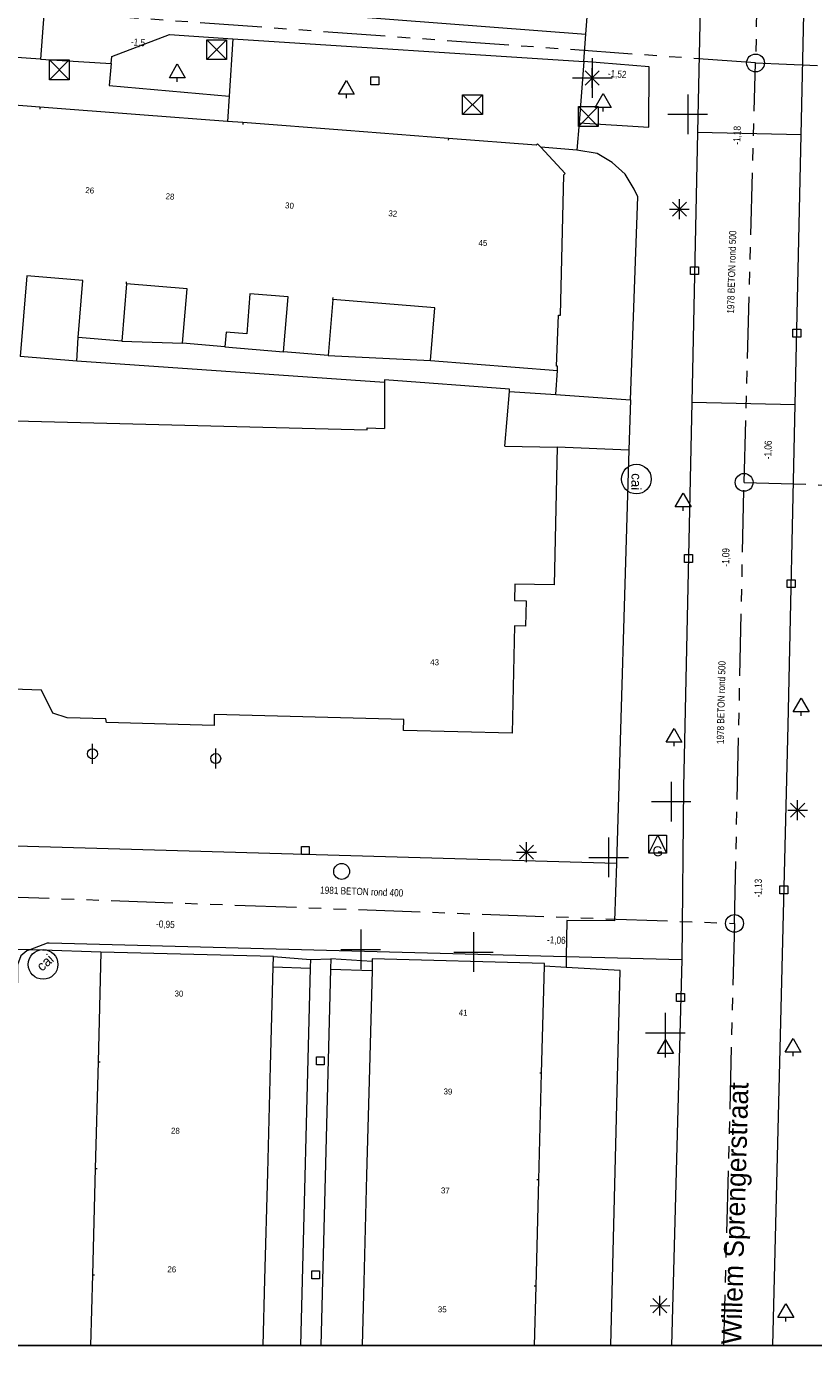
# Model space of a CAD drawing. Header units: millimetres. Extents: x 812 to 183790, y 13 to 580968.
# Tile 246 of 256: x 182742 to 182781, y 580301 to 580368. Entities that reach past the tile are written whole.
import ezdxf

# ---------------------------------------------------------------- set-up
doc = ezdxf.new("R2010")
doc.units = ezdxf.units.MM
doc.header["$LTSCALE"] = 5
for name, pattern in [('DGN1', [336.0003, 0, -336.0003]), ('DGN3', [672.0006, 448.0004, -224.0002]), ('PHANTOM2', [1.25, 0.625, -0.125, 0.125, -0.125, 0.125, -0.125])]:
    doc.linetypes.add(name, pattern=pattern)
for name, color, linetype, lineweight in [('000 BOB begin', 252, 'Continuous', 13), ('000 BOB eind', 252, 'Continuous', 13), ('000 Specificaties_S', 252, 'Continuous', 13), ('046 GEMENGD STELSEL', 252, 'PHANTOM2', 0), ('afsluitpaal', 252, 'Continuous', 9), ('beheer openbare ruimte wegbeheer', 252, 'Continuous', 9), ('boom', 252, 'Continuous', 9), ('cai-kast', 252, 'Continuous', 9), ('gasput', 252, 'Continuous', 9), ('Hek overige scheiding', 252, 'Continuous', 9), ('hoofdgebouw', 252, 'Continuous', 9), ('huisnummerreeks BGT', 252, 'Continuous', 9), ('inspectie- rioolput', 252, 'Continuous', 9), ('kant verharding', 252, 'Continuous', 9), ('kolk', 252, 'Continuous', 9), ('lichtmast', 252, 'Continuous', 9), ('openbaar ruimte label', 252, 'Continuous', 9), ('sluitlijn', 252, 'DGN3', 9), ('verkeersbord', 252, 'Continuous', 9), ('waterleidingput', 252, 'Continuous', 9)]:
    doc.layers.add(name, color=color, linetype=linetype, lineweight=lineweight)
for name, color, linetype, lineweight, true_color in [('dakrand', 1, 'Continuous', 0, 0xff0000), ('fietsenrek', 7, 'Continuous', 0, 0xe17000), ('scheidingsmuur', 1, 'DGN1', 13, 0xff0000)]:
    doc.layers.add(name, color=color, linetype=linetype, lineweight=lineweight, true_color=true_color)
doc.styles.add('Arial Narrow', font='Arial Narrow.shx')
doc.styles.add('Styledgn000', font='dgn000.shx')

# ---------------------------------------------------------------- blocks, each defined once
blk = doc.blocks.new('SKOLK1320')
at = {"layer": 'kolk', "color": 251, "linetype": 'Continuous', "lineweight": 0, "true_color": 0x696969, "flags": 128}
blk.add_lwpolyline([(-0.2, 0.4), (0.2, 0.4), (0.2, 0), (-0.2, 0), (-0.2, 0.4)], dxfattribs=at)
blk = doc.blocks.new('VERKB38')
at = {"layer": 'verkeersbord', "color": 251, "linetype": 'Continuous', "lineweight": 0, "true_color": 0x696969}
for p, q in [((0, 1), (0, -1)), ((-1, 0), (1, 0))]:
    blk.add_line(p, q, dxfattribs=at)
blk = doc.blocks.new('GASPT73')
at = {"layer": 'gasput', "color": 251, "linetype": 'Continuous', "lineweight": 0, "true_color": 0x696969, "flags": 128}
for points in [[(-0.45, 0.45), (0.45, 0.45), (0.45, -0.45), (-0.45, -0.45), (-0.45, 0.45)], [(-0.45, -0.45), (0, 0.45), (0.45, -0.45)]]:
    blk.add_lwpolyline(points, dxfattribs=at)
at = {"layer": 'gasput', "color": 251, "linetype": 'Continuous', "lineweight": 0, "true_color": 0x696969, "insert": (0, -0.615), "char_height": 0.5, "attachment_point": 8, "line_spacing_factor": 0.8, "style": 'Styledgn000'}
blk.add_mtext('{\\C251;G}', dxfattribs=at)
blk = doc.blocks.new('LANTP875')
at = {"layer": 'lichtmast', "color": 251, "linetype": 'Continuous', "lineweight": 0, "true_color": 0x696969}
for p, q in [((-0.5, 0), (0.5, 0.001)), ((0.354, -0.354), (-0.354, 0.354)), ((-0.354, -0.354), (0.354, 0.354)), ((0, -0.5), (0, 0.5))]:
    blk.add_line(p, q, dxfattribs=at)
blk = doc.blocks.new('HINDER459')
at = {"layer": 'afsluitpaal', "color": 251, "linetype": 'Continuous', "lineweight": 0, "true_color": 0x696969}
for p, q in [((-0.5, 0.5), (0.5, -0.5)), ((0.5, 0.5), (-0.5, -0.5))]:
    blk.add_line(p, q, dxfattribs=at)
at = {"layer": 'afsluitpaal', "color": 251, "linetype": 'Continuous', "lineweight": 0, "true_color": 0x696969, "flags": 128}
blk.add_lwpolyline([(-0.5, 0.5), (0.5, 0.5), (0.5, -0.5), (-0.5, -0.5), (-0.5, 0.5)], dxfattribs=at)
blk = doc.blocks.new('HINDER465')
at = {"layer": 'afsluitpaal', "color": 251, "linetype": 'Continuous', "lineweight": 0, "true_color": 0x696969}
for p, q in [((-0.5, 0.5), (0.5, -0.5)), ((0.5, 0.5), (-0.5, -0.5))]:
    blk.add_line(p, q, dxfattribs=at)
at = {"layer": 'afsluitpaal', "color": 251, "linetype": 'Continuous', "lineweight": 0, "true_color": 0x696969, "flags": 128}
blk.add_lwpolyline([(-0.5, 0.5), (0.5, 0.5), (0.5, -0.5), (-0.5, -0.5), (-0.5, 0.5)], dxfattribs=at)
blk = doc.blocks.new('BOOM1563')
at = {"layer": 'boom', "color": 251, "linetype": 'Continuous', "lineweight": 0, "true_color": 0x696969}
blk.add_line((0, -0.433), (0, -0.233), dxfattribs=at)
at = {"layer": 'boom', "color": 251, "linetype": 'Continuous', "lineweight": 0, "true_color": 0x696969, "flags": 128}
blk.add_lwpolyline([(-0.4, -0.233), (0, 0.467), (0.4, -0.233), (-0.4, -0.233)], dxfattribs=at)
blk = doc.blocks.new('SKOLK2111')
at = {"layer": 'kolk', "color": 251, "linetype": 'Continuous', "lineweight": 0, "true_color": 0x696969, "flags": 128}
blk.add_lwpolyline([(-0.2, 0.4), (0.2, 0.4), (0.2, 0), (-0.2, 0), (-0.2, 0.4)], dxfattribs=at)
blk = doc.blocks.new('LANTP991')
at = {"layer": 'lichtmast', "color": 251, "linetype": 'Continuous', "lineweight": 0, "true_color": 0x696969}
for p, q in [((-0.5, 0), (0.5, 0.001)), ((0.354, -0.354), (-0.354, 0.354)), ((-0.354, -0.354), (0.354, 0.354)), ((0, -0.5), (0, 0.5))]:
    blk.add_line(p, q, dxfattribs=at)
blk = doc.blocks.new('LANTP997')
at = {"layer": 'lichtmast', "color": 251, "linetype": 'Continuous', "lineweight": 0, "true_color": 0x696969}
for p, q in [((-0.5, 0), (0.5, 0.001)), ((0.354, -0.354), (-0.354, 0.354)), ((-0.354, -0.354), (0.354, 0.354)), ((0, -0.5), (0, 0.5))]:
    blk.add_line(p, q, dxfattribs=at)
blk = doc.blocks.new('VERKB162')
at = {"layer": 'verkeersbord', "color": 251, "linetype": 'Continuous', "lineweight": 0, "true_color": 0x696969}
for p, q in [((0, 1), (0, -1)), ((-1, 0), (1, 0))]:
    blk.add_line(p, q, dxfattribs=at)
blk = doc.blocks.new('SKOLK2412')
at = {"layer": 'kolk', "color": 251, "linetype": 'Continuous', "lineweight": 0, "true_color": 0x696969, "flags": 128}
blk.add_lwpolyline([(-0.2, 0.4), (0.2, 0.4), (0.2, 0), (-0.2, 0), (-0.2, 0.4)], dxfattribs=at)
blk = doc.blocks.new('RIOOLP846')
at = {"layer": 'inspectie- rioolput', "color": 251, "linetype": 'Continuous', "lineweight": 0, "true_color": 0x696969}
blk.add_circle((0, 0), 0.9, dxfattribs=at)
blk = doc.blocks.new('LANTP1152')
at = {"layer": 'lichtmast', "color": 251, "linetype": 'Continuous', "lineweight": 0, "true_color": 0x696969}
for p, q in [((-0.5, 0), (0.5, 0.001)), ((0.354, -0.354), (-0.354, 0.354)), ((-0.354, -0.354), (0.354, 0.354)), ((0, -0.5), (0, 0.5))]:
    blk.add_line(p, q, dxfattribs=at)
blk = doc.blocks.new('SKOLK2773')
at = {"layer": 'kolk', "color": 251, "linetype": 'Continuous', "lineweight": 0, "true_color": 0x696969, "flags": 128}
blk.add_lwpolyline([(-0.2, 0.4), (0.2, 0.4), (0.2, 0), (-0.2, 0), (-0.2, 0.4)], dxfattribs=at)
blk = doc.blocks.new('FIETSK184')
at = {"layer": 'fietsenrek', "color": 251, "linetype": 'Continuous', "lineweight": 0, "true_color": 0x696969}
blk.add_line((0, -0.5), (0, 0.5), dxfattribs=at)
blk.add_circle((0, 0), 0.25, dxfattribs=at)
blk = doc.blocks.new('VERKB210')
at = {"layer": 'verkeersbord', "color": 251, "linetype": 'Continuous', "lineweight": 0, "true_color": 0x696969}
for p, q in [((0, 1), (0, -1)), ((-1, 0), (1, 0))]:
    blk.add_line(p, q, dxfattribs=at)
blk = doc.blocks.new('BOOM2333')
at = {"layer": 'boom', "color": 251, "linetype": 'Continuous', "lineweight": 0, "true_color": 0x696969}
blk.add_line((0, -0.433), (0, -0.233), dxfattribs=at)
at = {"layer": 'boom', "color": 251, "linetype": 'Continuous', "lineweight": 0, "true_color": 0x696969, "flags": 128}
blk.add_lwpolyline([(-0.4, -0.233), (0, 0.467), (0.4, -0.233), (-0.4, -0.233)], dxfattribs=at)
blk = doc.blocks.new('SKOLK2980')
at = {"layer": 'kolk', "color": 251, "linetype": 'Continuous', "lineweight": 0, "true_color": 0x696969, "flags": 128}
blk.add_lwpolyline([(-0.2, 0.4), (0.2, 0.4), (0.2, 0), (-0.2, 0), (-0.2, 0.4)], dxfattribs=at)
blk = doc.blocks.new('VERKB238')
at = {"layer": 'verkeersbord', "color": 251, "linetype": 'Continuous', "lineweight": 0, "true_color": 0x696969}
for p, q in [((0, 1), (0, -1)), ((-1, 0), (1, 0))]:
    blk.add_line(p, q, dxfattribs=at)
blk = doc.blocks.new('FIETSK219')
at = {"layer": 'fietsenrek', "color": 251, "linetype": 'Continuous', "lineweight": 0, "true_color": 0x696969}
blk.add_line((0, -0.5), (0, 0.5), dxfattribs=at)
blk.add_circle((0, 0), 0.25, dxfattribs=at)
blk = doc.blocks.new('VERKB278')
at = {"layer": 'verkeersbord', "color": 251, "linetype": 'Continuous', "lineweight": 0, "true_color": 0x696969}
for p, q in [((0, 1), (0, -1)), ((-1, 0), (1, 0))]:
    blk.add_line(p, q, dxfattribs=at)
blk = doc.blocks.new('CAITR219')
at = {"layer": 'cai-kast', "color": 251, "linetype": 'Continuous', "lineweight": 0, "true_color": 0x696969}
blk.add_circle((-0.001, -0.023), 0.75, dxfattribs=at)
at = {"layer": 'cai-kast', "color": 251, "linetype": 'Continuous', "lineweight": 0, "true_color": 0x696969, "insert": (-0.004, -0.16), "char_height": 0.5, "attachment_point": 5, "rotation": 268.61187, "line_spacing_factor": 0.8, "style": 'Styledgn000'}
blk.add_mtext('{\\C251;cai}', dxfattribs=at)
blk = doc.blocks.new('SKOLK3408')
at = {"layer": 'kolk', "color": 251, "linetype": 'Continuous', "lineweight": 0, "true_color": 0x696969, "flags": 128}
blk.add_lwpolyline([(-0.2, 0.4), (0.2, 0.4), (0.2, 0), (-0.2, 0), (-0.2, 0.4)], dxfattribs=at)
blk = doc.blocks.new('VERKB294')
at = {"layer": 'verkeersbord', "color": 251, "linetype": 'Continuous', "lineweight": 0, "true_color": 0x696969}
for p, q in [((0, 1), (0, -1)), ((-1, 0), (1, 0))]:
    blk.add_line(p, q, dxfattribs=at)
blk = doc.blocks.new('SKOLK3534')
at = {"layer": 'kolk', "color": 251, "linetype": 'Continuous', "lineweight": 0, "true_color": 0x696969, "flags": 128}
blk.add_lwpolyline([(-0.2, 0.4), (0.2, 0.4), (0.2, 0), (-0.2, 0), (-0.2, 0.4)], dxfattribs=at)
blk = doc.blocks.new('LANTP1601')
at = {"layer": 'lichtmast', "color": 251, "linetype": 'Continuous', "lineweight": 0, "true_color": 0x696969}
for p, q in [((-0.5, 0), (0.5, 0.001)), ((0.354, -0.354), (-0.354, 0.354)), ((-0.354, -0.354), (0.354, 0.354)), ((0, -0.5), (0, 0.5))]:
    blk.add_line(p, q, dxfattribs=at)
blk = doc.blocks.new('BOOM2979')
at = {"layer": 'boom', "color": 251, "linetype": 'Continuous', "lineweight": 0, "true_color": 0x696969}
blk.add_line((0, -0.433), (0, -0.233), dxfattribs=at)
at = {"layer": 'boom', "color": 251, "linetype": 'Continuous', "lineweight": 0, "true_color": 0x696969, "flags": 128}
blk.add_lwpolyline([(-0.4, -0.233), (0, 0.467), (0.4, -0.233), (-0.4, -0.233)], dxfattribs=at)
blk = doc.blocks.new('BOOM2987')
at = {"layer": 'boom', "color": 251, "linetype": 'Continuous', "lineweight": 0, "true_color": 0x696969}
blk.add_line((0, -0.433), (0, -0.233), dxfattribs=at)
at = {"layer": 'boom', "color": 251, "linetype": 'Continuous', "lineweight": 0, "true_color": 0x696969, "flags": 128}
blk.add_lwpolyline([(-0.4, -0.233), (0, 0.467), (0.4, -0.233), (-0.4, -0.233)], dxfattribs=at)
blk = doc.blocks.new('BOOM3021')
at = {"layer": 'boom', "color": 251, "linetype": 'Continuous', "lineweight": 0, "true_color": 0x696969}
blk.add_line((0, -0.433), (0, -0.233), dxfattribs=at)
at = {"layer": 'boom', "color": 251, "linetype": 'Continuous', "lineweight": 0, "true_color": 0x696969, "flags": 128}
blk.add_lwpolyline([(-0.4, -0.233), (0, 0.467), (0.4, -0.233), (-0.4, -0.233)], dxfattribs=at)
blk = doc.blocks.new('VERKB349')
at = {"layer": 'verkeersbord', "color": 251, "linetype": 'Continuous', "lineweight": 0, "true_color": 0x696969}
for p, q in [((0, 1), (0, -1)), ((-1, 0), (1, 0))]:
    blk.add_line(p, q, dxfattribs=at)
blk = doc.blocks.new('CAITR252')
at = {"layer": 'cai-kast', "color": 251, "linetype": 'Continuous', "lineweight": 0, "true_color": 0x696969}
blk.add_circle((0.017, 0.016), 0.75, dxfattribs=at)
at = {"layer": 'cai-kast', "color": 251, "linetype": 'Continuous', "lineweight": 0, "true_color": 0x696969, "insert": (0.119, 0.107), "char_height": 0.5, "attachment_point": 5, "rotation": 42.0256, "line_spacing_factor": 0.8, "style": 'Styledgn000'}
blk.add_mtext('{\\C251;cai}', dxfattribs=at)
blk = doc.blocks.new('HINDER736')
at = {"layer": 'afsluitpaal', "color": 251, "linetype": 'Continuous', "lineweight": 0, "true_color": 0x696969}
for p, q in [((-0.5, 0.5), (0.5, -0.5)), ((0.5, 0.5), (-0.5, -0.5))]:
    blk.add_line(p, q, dxfattribs=at)
at = {"layer": 'afsluitpaal', "color": 251, "linetype": 'Continuous', "lineweight": 0, "true_color": 0x696969, "flags": 128}
blk.add_lwpolyline([(-0.5, 0.5), (0.5, 0.5), (0.5, -0.5), (-0.5, -0.5), (-0.5, 0.5)], dxfattribs=at)
blk = doc.blocks.new('BOOM3126')
at = {"layer": 'boom', "color": 251, "linetype": 'Continuous', "lineweight": 0, "true_color": 0x696969}
blk.add_line((0, -0.433), (0, -0.233), dxfattribs=at)
at = {"layer": 'boom', "color": 251, "linetype": 'Continuous', "lineweight": 0, "true_color": 0x696969, "flags": 128}
blk.add_lwpolyline([(-0.4, -0.233), (0, 0.467), (0.4, -0.233), (-0.4, -0.233)], dxfattribs=at)
blk = doc.blocks.new('BOOM3195')
at = {"layer": 'boom', "color": 251, "linetype": 'Continuous', "lineweight": 0, "true_color": 0x696969}
blk.add_line((0, -0.433), (0, -0.233), dxfattribs=at)
at = {"layer": 'boom', "color": 251, "linetype": 'Continuous', "lineweight": 0, "true_color": 0x696969, "flags": 128}
blk.add_lwpolyline([(-0.4, -0.233), (0, 0.467), (0.4, -0.233), (-0.4, -0.233)], dxfattribs=at)
blk = doc.blocks.new('SKOLK4032')
at = {"layer": 'kolk', "color": 251, "linetype": 'Continuous', "lineweight": 0, "true_color": 0x696969, "flags": 128}
blk.add_lwpolyline([(-0.2, 0.4), (0.2, 0.4), (0.2, 0), (-0.2, 0), (-0.2, 0.4)], dxfattribs=at)
blk = doc.blocks.new('BOOM3351')
at = {"layer": 'boom', "color": 251, "linetype": 'Continuous', "lineweight": 0, "true_color": 0x696969}
blk.add_line((0, -0.433), (0, -0.233), dxfattribs=at)
at = {"layer": 'boom', "color": 251, "linetype": 'Continuous', "lineweight": 0, "true_color": 0x696969, "flags": 128}
blk.add_lwpolyline([(-0.4, -0.233), (0, 0.467), (0.4, -0.233), (-0.4, -0.233)], dxfattribs=at)
blk = doc.blocks.new('WATERP354')
at = {"layer": 'waterleidingput', "color": 251, "linetype": 'Continuous', "lineweight": 0, "true_color": 0x696969}
blk.add_circle((0, 0), 0.4, dxfattribs=at)
blk = doc.blocks.new('RIOOLP1287')
at = {"layer": 'inspectie- rioolput', "color": 251, "linetype": 'Continuous', "lineweight": 0, "true_color": 0x696969}
blk.add_circle((0, 0), 0.9, dxfattribs=at)
blk = doc.blocks.new('RIOOLP1343')
at = {"layer": 'inspectie- rioolput', "color": 251, "linetype": 'Continuous', "lineweight": 0, "true_color": 0x696969}
blk.add_circle((0, 0), 0.9, dxfattribs=at)
blk = doc.blocks.new('SKOLK4382')
at = {"layer": 'kolk', "color": 251, "linetype": 'Continuous', "lineweight": 0, "true_color": 0x696969, "flags": 128}
blk.add_lwpolyline([(-0.2, 0.4), (0.2, 0.4), (0.2, 0), (-0.2, 0), (-0.2, 0.4)], dxfattribs=at)
blk = doc.blocks.new('HINDER827')
at = {"layer": 'afsluitpaal', "color": 251, "linetype": 'Continuous', "lineweight": 0, "true_color": 0x696969}
for p, q in [((-0.5, 0.5), (0.5, -0.5)), ((0.5, 0.5), (-0.5, -0.5))]:
    blk.add_line(p, q, dxfattribs=at)
at = {"layer": 'afsluitpaal', "color": 251, "linetype": 'Continuous', "lineweight": 0, "true_color": 0x696969, "flags": 128}
blk.add_lwpolyline([(-0.5, 0.5), (0.5, 0.5), (0.5, -0.5), (-0.5, -0.5), (-0.5, 0.5)], dxfattribs=at)
blk = doc.blocks.new('BOOM3714')
at = {"layer": 'boom', "color": 251, "linetype": 'Continuous', "lineweight": 0, "true_color": 0x696969}
blk.add_line((0, -0.433), (0, -0.233), dxfattribs=at)
at = {"layer": 'boom', "color": 251, "linetype": 'Continuous', "lineweight": 0, "true_color": 0x696969, "flags": 128}
blk.add_lwpolyline([(-0.4, -0.233), (0, 0.467), (0.4, -0.233), (-0.4, -0.233)], dxfattribs=at)
blk = doc.blocks.new('SKOLK4680')
at = {"layer": 'kolk', "color": 251, "linetype": 'Continuous', "lineweight": 0, "true_color": 0x696969, "flags": 128}
blk.add_lwpolyline([(-0.2, 0.4), (0.2, 0.4), (0.2, 0), (-0.2, 0), (-0.2, 0.4)], dxfattribs=at)

msp = doc.modelspace()

# ---------------------------------------------------------------- linework, layer by layer
at = {"ltscale": 0.2}
msp.add_lwpolyline([(182314.708, 580966.07), (183589.202, 580966.07), (183589.202, 580301.164), (182314.708, 580301.164)], close=True, dxfattribs=at)
msp.add_lwpolyline([(182314.708, 580966.07), (183589.202, 580966.07), (183589.202, 580301.164), (182314.708, 580301.164)], close=True, dxfattribs=at)
msp.add_lwpolyline([(182314.708, 580966.07), (183589.202, 580966.07), (183589.202, 580301.164), (182314.708, 580301.164)], close=True, dxfattribs=at)
at = {"layer": '046 GEMENGD STELSEL', "flags": 128}
for points in [[(182779.053, 580402.093), (182778.358, 580365.894)], [(182778.358, 580365.894), (182740.196, 580368.648)], [(182777.78, 580344.724), (182778.358, 580365.894)], [(182778.358, 580365.894), (182835.337, 580363.44)], [(182777.295, 580322.465), (182777.78, 580344.724)], [(182777.78, 580344.724), (182803.92, 580343.922)], [(182739.559, 580323.85), (182777.295, 580322.465)], [(182777.295, 580322.465), (182776.742, 580301.164)]]:
    msp.add_lwpolyline(points, dxfattribs=at)
at = {"layer": 'beheer openbare ruimte wegbeheer', "color": 251, "lineweight": 0, "true_color": 0x696969}
for points in [[(182745.543, 580369.207), (182769.785, 580367.351)], [(182751.961, 580367.12), (182769.679, 580365.972)], [(182742.232, 580366.088), (182736.175, 580366.503)], [(182780.664, 580362.274), (182775.43, 580362.392)], [(182775.137, 580348.768), (182780.362, 580348.651)], [(182741.692, 580321.127), (182735.487, 580321.22)], [(182742.337, 580321.117), (182741.692, 580321.127)], [(182768.797, 580320.776), (182768.795, 580320.248)]]:
    msp.add_lwpolyline(points, dxfattribs=at)
at = {"layer": 'beheer openbare ruimte wegbeheer', "color": 251, "lineweight": 0, "true_color": 0x696969, "flags": 128}
msp.add_lwpolyline([(182772.038, 580348.89), (182772.404, 580359.13), (182772.224, 580359.525), (182771.766, 580360.274), (182771.118, 580360.871), (182770.357, 580361.327), (182769.337, 580361.499)], dxfattribs=at)
at = {"layer": 'dakrand', "color": 251, "lineweight": 0, "true_color": 0x696969, "flags": 128}
for points in [[(182752.815, 580354.242), (182752.654, 580352.224), (182751.612, 580352.305)], [(182765.925, 580349.319), (182765.934, 580349.424), (182759.62, 580349.908), (182759.619, 580349.761)]]:
    msp.add_lwpolyline(points, dxfattribs=at)
at = {"layer": 'dakrand', "color": 251, "lineweight": 0, "true_color": 0x696969}
for points in [[(182759.619, 580349.761), (182759.61, 580347.45)], [(182765.701, 580346.561), (182765.925, 580349.319)]]:
    msp.add_lwpolyline(points, dxfattribs=at)
at = {"layer": 'Hek overige scheiding', "color": 251, "lineweight": 0, "true_color": 0x696969}
msp.add_lwpolyline([(182744.069, 580350.851), (182741.209, 580351.083)], dxfattribs=at)
at = {"layer": 'hoofdgebouw', "color": 251, "lineweight": 0, "true_color": 0x696969}
for points in [[(182742.206, 580363.669), (182737.055, 580364.063)], [(182747.263, 580363.282), (182742.206, 580363.669)], [(182751.678, 580362.944), (182747.263, 580363.282)], [(182752.462, 580362.884), (182751.678, 580362.944)], [(182757.689, 580362.484), (182752.462, 580362.884)], [(182762.842, 580362.089), (182757.689, 580362.484)], [(182741.541, 580355.146), (182741.209, 580351.083)], [(182746.58, 580354.742), (182746.344, 580351.853)], [(182757.008, 580353.956), (182756.777, 580351.13)], [(182762.158, 580353.535), (182757.008, 580353.956)], [(182761.94, 580350.87), (182762.158, 580353.535)], [(182746.344, 580351.853), (182744.134, 580352.034)], [(182751.612, 580352.305), (182751.552, 580351.569)], [(182751.552, 580351.569), (182749.418, 580351.743)], [(182756.777, 580351.13), (182754.519, 580351.315)], [(182761.94, 580350.87), (182768.35, 580350.38)], [(182765.701, 580346.561), (182768.33, 580346.51)], [(182745.29, 580321.01), (182745.146, 580315.479)], [(182754, 580320.79), (182745.29, 580321.01)], [(182753.986, 580320.269), (182754, 580320.79)], [(182758.997, 580320.539), (182758.985, 580320.082)], [(182753.855, 580315.252), (182753.986, 580320.269)], [(182758.985, 580320.082), (182758.855, 580315.133)], [(182767.554, 580314.903), (182767.697, 580320.31)], [(182745.146, 580315.479), (182745.005, 580310.103)], [(182753.715, 580309.875), (182753.855, 580315.252)], [(182758.855, 580315.133), (182758.713, 580309.755)], [(182767.413, 580309.526), (182767.554, 580314.903)], [(182745.005, 580310.103), (182744.865, 580304.726)], [(182753.575, 580304.499), (182753.715, 580309.875)], [(182758.713, 580309.755), (182758.572, 580304.378)], [(182767.271, 580304.148), (182767.413, 580309.526)], [(182744.865, 580304.726), (182744.772, 580301.164)], [(182753.488, 580301.164), (182753.575, 580304.499)], [(182758.572, 580304.378), (182758.487, 580301.164)], [(182767.192, 580301.164), (182767.271, 580304.148)]]:
    msp.add_lwpolyline(points, dxfattribs=at)
at = {"layer": 'hoofdgebouw', "color": 251, "lineweight": 0, "true_color": 0x696969, "flags": 128}
for points in [[(182767.506, 580361.642), (182767.34, 580361.82), (182767.27, 580361.75), (182762.842, 580362.089)], [(182768.35, 580350.38), (182768.36, 580350.59), (182768.3, 580350.59), (182768.4, 580353.16), (182768.5, 580353.16), (182768.67, 580360.25), (182768.74, 580360.32), (182767.506, 580361.642)], [(182744.134, 580352.034), (182744.37, 580354.914), (182741.541, 580355.146)], [(182749.418, 580351.743), (182749.643, 580354.491), (182746.58, 580354.742)], [(182754.519, 580351.315), (182754.746, 580354.084), (182752.815, 580354.242)], [(182720.94, 580333.24), (182714.66, 580333.4), (182714.93, 580348.62), (182715.03, 580348.62), (182715.1, 580352.12), (182721.21, 580351.96), (182721.12, 580348.46), (182721.22, 580348.46), (182721.22, 580348.33), (182758.74, 580347.38), (182758.74, 580347.48), (182759.61, 580347.45)], [(182768.33, 580346.51), (182768.18, 580339.55), (182766.2, 580339.59), (182766.18, 580338.76), (182766.77, 580338.75), (182766.74, 580337.47), (182766.19, 580337.48), (182766.06, 580332.06)], [(182766.06, 580332.06), (182760.582, 580332.202), (182760.596, 580332.751), (182751.019, 580333.001), (182751.005, 580332.452), (182745.57, 580332.6), (182745.532, 580332.795), (182743.583, 580332.845), (182742.858, 580333.084), (182742.289, 580334.239), (182739.37, 580334.346), (182738.64, 580333.174), (182737.984, 580332.992), (182735.985, 580333.044), (182735.98, 580332.844), (182730.52, 580332.99), (182730.496, 580333.536), (182720.929, 580333.785), (182720.94, 580333.24)], [(182767.697, 580320.31), (182767.7, 580320.44), (182759, 580320.67), (182758.997, 580320.539)]]:
    msp.add_lwpolyline(points, dxfattribs=at)
at = {"layer": 'kant verharding', "color": 251, "lineweight": 0, "true_color": 0x696969, "flags": 128}
for points in [[(182779.228, 580301.164), (182780.004, 580332.464), (182780.362, 580348.651), (182780.664, 580362.274), (182781.438, 580397.295), (182782.099, 580422.607), (182782.39, 580433.743), (182782.677, 580438.008), (182782.779, 580439.034), (182784.07, 580452.013)], [(182734.984, 580440.775), (182748.553, 580440.472), (182749.01, 580440.318), (182749.213, 580440.165), (182749.466, 580439.757), (182749.362, 580439.148), (182768.877, 580438.773), (182768.93, 580439.485), (182769.186, 580439.84), (182769.593, 580439.94), (182771.422, 580439.933), (182773.15, 580439.826), (182773.912, 580439.569), (182775.18, 580438.903), (182776.193, 580438.035), (182776.798, 580436.762), (182776.996, 580435.338), (182776.723, 580422.607), (182775.43, 580362.392), (182775.137, 580348.768), (182774.72, 580329.345), (182774.626, 580320.623), (182774.112, 580301.164)], [(182742.493, 580369.481), (182745.543, 580369.207), (182748.749, 580370.315), (182748.851, 580371.807), (182742.709, 580372.281), (182742.493, 580369.481), (182742.232, 580366.088), (182745.813, 580365.865), (182745.714, 580364.75), (182751.764, 580364.222), (182751.678, 580362.944)], [(182745.813, 580365.865), (182745.844, 580366.221), (182748.763, 580367.335), (182751.961, 580367.12), (182751.764, 580364.222)], [(182765.925, 580349.319), (182768.264, 580349.155), (182772.038, 580348.89), (182771.961, 580346.346), (182771.326, 580325.489), (182771.238, 580322.591), (182768.825, 580322.608), (182768.797, 580320.776), (182742.67, 580321.462), (182742.576, 580321.464), (182741.692, 580321.127), (182741.554, 580321.074), (182741.245, 580320.824), (182741.085, 580320.37), (182741.071, 580319.809), (182740.62, 580301.164)], [(182771.046, 580301.164), (182771.524, 580320.094), (182768.795, 580320.248), (182767.697, 580320.31)]]:
    msp.add_lwpolyline(points, dxfattribs=at)
at = {"layer": 'kant verharding', "color": 251, "lineweight": 0, "true_color": 0x696969}
for points in [[(182769.679, 580365.972), (182769.785, 580367.351), (182770.102, 580371.497)], [(182769.442, 580362.873), (182769.337, 580361.499), (182767.506, 580361.642)], [(182759.619, 580349.761), (182744.069, 580350.851), (182744.134, 580352.034)], [(182746.344, 580351.853), (182749.418, 580351.743)], [(182751.552, 580351.569), (182754.519, 580351.315)], [(182756.777, 580351.13), (182761.94, 580350.87)], [(182771.961, 580346.346), (182768.33, 580346.51)], [(182771.326, 580325.489), (182707.722, 580327.327)], [(182745.29, 580321.01), (182742.337, 580321.117)], [(182754, 580320.79), (182755.879, 580320.645), (182755.868, 580320.238), (182755.867, 580320.199), (182755.364, 580301.164)], [(182758.997, 580320.539), (182756.896, 580320.68), (182756.883, 580320.169), (182756.883, 580320.161), (182756.396, 580301.164)], [(182774.626, 580320.623), (182768.797, 580320.776)]]:
    msp.add_lwpolyline(points, dxfattribs=at)
at = {"layer": 'kant verharding', "color": 251, "lineweight": 0, "true_color": 0x696969, "flags": 128}
msp.add_lwpolyline([(182769.679, 580365.972), (182769.442, 580362.873), (182772.968, 580362.649), (182772.977, 580365.699)], close=True, dxfattribs=at)
at = {"layer": 'scheidingsmuur', "color": 251, "lineweight": 0, "ltscale": 0.1, "true_color": 0x696969, "flags": 128}
for points in [[(182742.206, 580363.669), (182741.779, 580358.053), (182741.541, 580355.146)], [(182746.58, 580354.742), (182747.051, 580360.499), (182747.263, 580363.282)], [(182757.008, 580353.956), (182757.479, 580359.713), (182757.689, 580362.484)]]:
    msp.add_lwpolyline(points, dxfattribs=at)
at = {"layer": 'scheidingsmuur', "color": 251, "lineweight": 0, "ltscale": 0.1, "true_color": 0x696969}
for points in [[(182752.462, 580362.884), (182751.612, 580352.305)], [(182762.842, 580362.089), (182762.158, 580353.535)], [(182745.146, 580315.479), (182753.855, 580315.252)], [(182767.554, 580314.903), (182758.855, 580315.133)], [(182745.005, 580310.103), (182753.715, 580309.875)], [(182767.413, 580309.526), (182758.713, 580309.755)], [(182744.865, 580304.726), (182753.575, 580304.499)], [(182767.271, 580304.148), (182758.572, 580304.378)]]:
    msp.add_lwpolyline(points, dxfattribs=at)
at = {"layer": 'sluitlijn', "color": 251, "lineweight": 0, "true_color": 0x696969}
for points in [[(182768.264, 580349.155), (182768.35, 580350.38)], [(182755.879, 580320.645), (182756.896, 580320.68)], [(182753.986, 580320.269), (182755.867, 580320.199)], [(182756.883, 580320.161), (182758.985, 580320.082)]]:
    msp.add_lwpolyline(points, dxfattribs=at)

# ---------------------------------------------------------------- block references
at = {"color": 251, "linetype": 'Continuous', "lineweight": 0, "true_color": 0x696969}
for name, p in [('HINDER736', (182751.142, 580366.565)), ('HINDER459', (182743.185, 580365.55)), ('VERKB294', (182770.112, 580365.135)), ('BOOM3195', (182749.15, 580365.378)), ('LANTP1152', (182770.112, 580365.135)), ('BOOM1563', (182757.689, 580364.545)), ('SKOLK2773', (182759.13, 580364.796)), ('HINDER827', (182764.059, 580363.792)), ('BOOM3351', (182770.663, 580363.881)), ('VERKB278', (182774.93, 580363.306)), ('HINDER465', (182769.91, 580363.191)), ('LANTP991', (182774.512, 580358.518)), ('SKOLK4680', (182775.278, 580355.209)), ('SKOLK3408', (182780.444, 580352.061)), ('CAITR219', (182772.338, 580344.917)), ('BOOM2979', (182774.704, 580343.718)), ('SKOLK4032', (182774.965, 580340.688)), ('SKOLK1320', (182780.16, 580339.412)), ('BOOM3126', (182780.666, 580333.369)), ('BOOM2987', (182774.241, 580331.842)), ('FIETSK219', (182744.863, 580331.027)), ('FIETSK184', (182751.092, 580330.786)), ('VERKB349', (182774.095, 580328.61)), ('LANTP1601', (182780.485, 580328.178)), ('LANTP997', (182766.791, 580326.062)), ('VERKB162', (182770.933, 580325.797)), ('GASPT73', (182773.415, 580326.465)), ('SKOLK3534', (182755.615, 580325.944)), ('WATERP354', (182757.449, 580325.089)), ('SKOLK2111', (182779.785, 580323.958)), ('VERKB238', (182758.414, 580321.155)), ('VERKB210', (182764.11, 580321.017)), ('CAITR252', (182742.35, 580320.379)), ('SKOLK2980', (182774.563, 580318.525)), ('VERKB38', (182773.797, 580316.95)), ('BOOM2333', (182773.809, 580316.126)), ('BOOM3021', (182780.251, 580316.193)), ('SKOLK4382', (182756.372, 580315.333)), ('SKOLK2412', (182756.137, 580304.531)), ('LANTP875', (182773.528, 580303.171)), ('BOOM3714', (182779.885, 580302.804))]:
    msp.add_blockref(name, p, dxfattribs=at)
at = {"color": 251, "linetype": 'Continuous', "lineweight": 0, "true_color": 0x696969, "xscale": 0.5, "yscale": 0.5}
for name, p in [('RIOOLP1287', (182778.358, 580365.894)), ('RIOOLP1343', (182777.78, 580344.724)), ('RIOOLP846', (182777.295, 580322.465))]:
    msp.add_blockref(name, p, dxfattribs=at)

# ---------------------------------------------------------------- texts
at = {"layer": '000 BOB begin', "char_height": 0.36, "attachment_point": 5, "line_spacing_factor": 0.6, "style": 'Arial Narrow'}
for s, insert, rotation in [('-1,52', (182771.367, 580365.304), 355.9893), ('-1,06', (182779.019, 580346.365), 88.2355), ('-1,13', (182778.522, 580324.244), 88.80846), ('-0,95', (182748.547, 580322.39), 357.70817)]:
    msp.add_mtext(s, dxfattribs=dict(at, insert=insert, rotation=rotation))
at = {"layer": '000 BOB eind', "char_height": 0.36, "attachment_point": 5, "line_spacing_factor": 0.6, "style": 'Arial Narrow'}
for s, insert, rotation in [('-1,5', (182747.164, 580366.906), 355.9893), ('-1,18', (182777.452, 580362.243), 88.2355), ('-1,09', (182776.886, 580340.938), 88.80846), ('-1,06', (182768.294, 580321.592), 357.70817)]:
    msp.add_mtext(s, dxfattribs=dict(at, insert=insert, rotation=rotation))
at = {"layer": '000 Specificaties_S', "char_height": 0.36, "attachment_point": 5, "line_spacing_factor": 0.6, "style": 'Arial Narrow'}
for s, insert, rotation in [('1978 BETON rond 500', (182777.153, 580355.338), 88.43605), ('1978 BETON rond 500', (182776.621, 580333.613), 88.75178), ('1981 BETON rond 400', (182758.464, 580324.073), 357.89805)]:
    msp.add_mtext(s, dxfattribs=dict(at, insert=insert, rotation=rotation))
at = {"layer": 'huisnummerreeks BGT', "color": 251, "linetype": 'Continuous', "lineweight": 0, "true_color": 0x696969, "char_height": 0.3, "attachment_point": 5, "line_spacing_factor": 0.8, "style": 'Styledgn000'}
for s, insert, rotation in [('{\\C251;26}', (182744.726, 580359.464), 355.6), ('{\\C251;28}', (182748.779, 580359.154), 355.6), ('{\\C251;30}', (182754.818, 580358.692), 355.6), ('{\\C251;32}', (182760.035, 580358.292), 355.7), ('{\\C251;45}', (182764.586, 580356.804), 358.7), ('{\\C251;43}', (182762.145, 580335.644), 358.7), ('{\\C251;30}', (182749.232, 580318.922), 358.6), ('{\\C251;41}', (182763.588, 580317.958), 358.6), ('{\\C251;39}', (182762.821, 580313.978), 358.5), ('{\\C251;28}', (182749.053, 580311.999), 358.5), ('{\\C251;37}', (182762.689, 580308.982), 358.5), ('{\\C251;26}', (182748.871, 580305.003), 358.5), ('{\\C251;35}', (182762.532, 580302.986), 358.5)]:
    msp.add_mtext(s, dxfattribs=dict(at, insert=insert, rotation=rotation))
at = {"layer": 'openbaar ruimte label', "color": 251, "linetype": 'Continuous', "lineweight": 0, "true_color": 0x696969, "insert": (182777.468, 580307.825), "char_height": 1, "attachment_point": 5, "rotation": 88.4, "line_spacing_factor": 0.8, "style": 'Styledgn000'}
msp.add_mtext('{\\C251;Willem Sprengerstraat}', dxfattribs=at)

doc.saveas('drawing.dxf')
